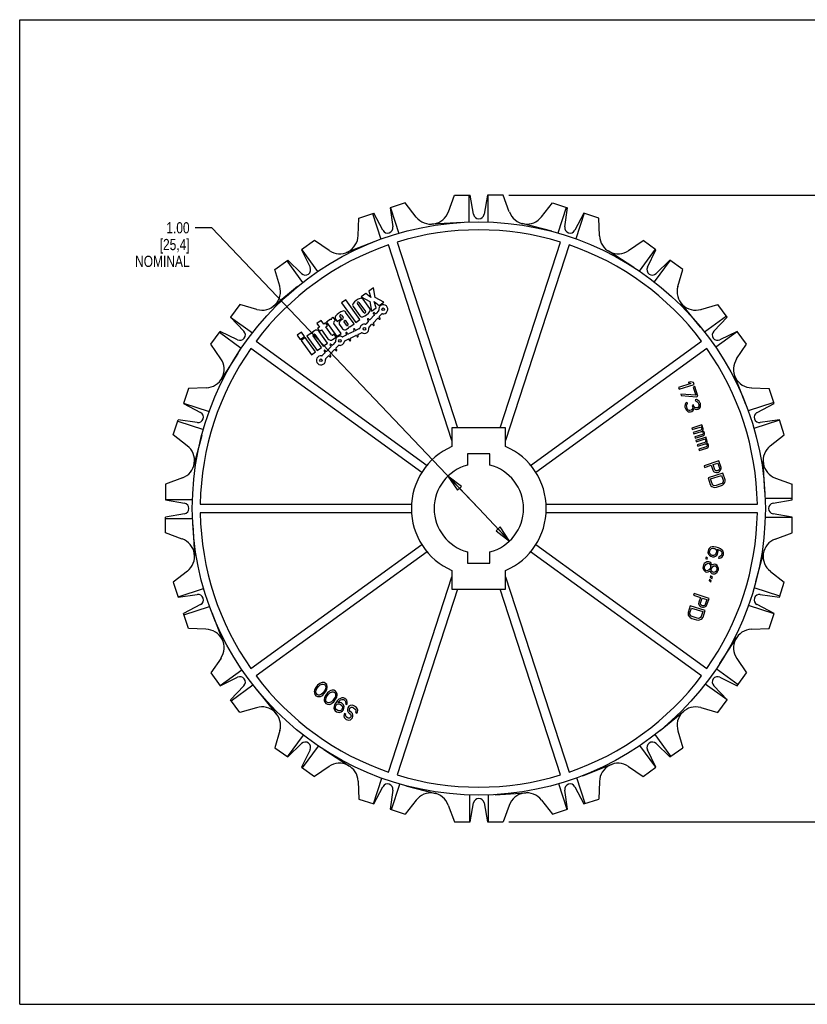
# Model space of a CAD drawing. Header units: inches. Extents: x 0 to 17, y 0 to 11.
# Tile 1 of 2: x 0 to 8.8, y 0 to 11. Entities that reach past the tile are written whole.
import ezdxf

# ---------------------------------------------------------------- set-up
doc = ezdxf.new("R2010")
doc.units = ezdxf.units.IN
doc.header["$LTSCALE"] = 0.935
doc.header["$MEASUREMENT"] = 0
doc.layers.get('0').update_dxf_attribs({"linetype": 'CONTINUOUS'})
doc.layers.add('ALL_FEATURES', color=7, linetype='CONTINUOUS')
doc.layers.add('TEXT', color=7, linetype='CONTINUOUS')
doc.styles.get("Standard").update_dxf_attribs({"font": 'txt', "width": 0.8})
doc.dimstyles.new('DIMSTYLE_1', dxfattribs={"dimtxt": 0.125, "dimasz": 0.1875, "dimexe": 0.18, "dimexo": 0.0625, "dimgap": 0.09, "dimtad": 0, "dimtih": 1, "dimtoh": 1, "dimzin": 4, "dimdsep": 46, "dimtxsty": 'STANDARD', "dimblk": 'CLOSED', "dimblk1": 'CLOSED', "dimblk2": 'CLOSED', "dimcen": 0.09, "dimadec": 0, "dimazin": 0, "dimtp": 0.01, "dimtm": 0.01, "dimtfac": 1, "dimtofl": 0, "dimtmove": 0, "dimatfit": 3, "dimldrblk": 'CLOSED', "dimfxl": 1, "dimtolj": 1, "dimtzin": 4, "dimarcsym": 0})
doc.dimstyles.new('DIMSTYLE_2', dxfattribs={"dimtxt": 0.125, "dimasz": 0.1875, "dimexe": 0.18, "dimexo": 0.0625, "dimgap": 0.09, "dimtad": 0, "dimtih": 1, "dimtoh": 1, "dimzin": 4, "dimdsep": 46, "dimtxsty": 'STANDARD', "dimblk": 'CLOSED', "dimblk1": 'CLOSED', "dimblk2": 'CLOSED', "dimcen": 0.09, "dimadec": 0, "dimazin": 0, "dimtp": 0.01, "dimtm": 0.01, "dimtfac": 1, "dimtofl": 0, "dimtmove": 0, "dimatfit": 3, "dimldrblk": 'CLOSED', "dimfxl": 1, "dimtolj": 1, "dimtzin": 4, "dimarcsym": 0})

# ---------------------------------------------------------------- blocks, each defined once
blk = doc.blocks.new('_CLOSED')
at = {"color": 0, "linetype": 'BYBLOCK'}
for p, q in [((0, 0), (-1, 0.167)), ((-1, 0.167), (-1, -0.167)), ((-1, -0.167), (0, 0)), ((-1, 0), (0, 0))]:
    blk.add_line(p, q, dxfattribs=at)
blk = doc.blocks.new('*D1')
at = {"color": 3, "linetype": 'CONTINUOUS'}
for p, q in [((2.149, 8.675), (1.962, 8.675)), ((5.131, 5.539), (2.149, 8.675)), ((4.786, 5.901), (5.131, 5.539)), ((5.475, 5.176), (5.131, 5.539))]:
    blk.add_line(p, q, dxfattribs=at)
at = {"color": 3, "linetype": 'CONTINUOUS', "xscale": 0.1875, "yscale": 0.1875, "zscale": 0.1875}
for p, rotation in [((4.786, 5.901), 133.5497837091), ((5.475, 5.176), 313.5497837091)]:
    blk.add_blockref('_CLOSED', p, dxfattribs=dict(at, rotation=rotation))
at = {"color": 3, "linetype": 'CONTINUOUS', "insert": (1.899, 8.738), "char_height": 0.125, "width": 0.7, "attachment_point": 3, "line_spacing_factor": 0.9}
blk.add_mtext('1.00{\\Ftxt.shx;\\W1.600000;\\H0.125000; } \\P[25,4]\\PNOMINAL', dxfattribs=at)
blk = doc.blocks.new('*D2')
at = {"color": 3, "linetype": 'CONTINUOUS'}
for p, q in [((5.467, 9.04), (9.697, 9.04)), ((9.572, 9.04), (9.572, 6.348)), ((9.572, 2.038), (9.572, 5.723)), ((5.467, 2.038), (9.697, 2.038))]:
    blk.add_line(p, q, dxfattribs=at)
at = {"color": 3, "linetype": 'CONTINUOUS', "xscale": 0.1875, "yscale": 0.1875, "zscale": 0.1875}
for p, rotation in [((9.572, 9.04), 90), ((9.572, 2.038), 270)]:
    blk.add_blockref('_CLOSED', p, dxfattribs=dict(at, rotation=rotation))
at = {"color": 3, "linetype": 'CONTINUOUS', "insert": (9.422, 6.286), "char_height": 0.125, "width": 0.7, "attachment_point": 2, "line_spacing_factor": 0.9}
blk.add_mtext('7.00\\P[177,9]\\PNOMINAL', dxfattribs=at)

msp = doc.modelspace()

# ---------------------------------------------------------------- linework, layer by layer
at = {"color": 7, "linetype": 'CONTINUOUS'}
for p, q in [((0, 0), (0, 11)), ((0, 11), (17, 11)), ((4.791, 8.855), (4.858, 9.04)), ((4.858, 9.04), (5.034, 9.04)), ((5.021, 9.04), (5.021, 8.739)), ((5.072, 8.827), (5.034, 9.04)), ((5.228, 9.04), (5.19, 8.827)), ((5.404, 9.04), (5.228, 9.04)), ((5.23, 9.04), (5.23, 8.739)), ((5.472, 8.852), (5.404, 9.04)), ((4.309, 8.953), (4.141, 8.898)), ((4.432, 8.795), (4.309, 8.953)), ((5.832, 8.798), (5.953, 8.953)), ((5.953, 8.953), (6.121, 8.898)), ((3.789, 8.784), (3.957, 8.839)), ((3.944, 8.835), (4.037, 8.548)), ((4.059, 8.648), (3.957, 8.839)), ((4.141, 8.898), (4.171, 8.684)), ((4.143, 8.899), (4.236, 8.613)), ((6.108, 8.903), (6.015, 8.616)), ((6.091, 8.684), (6.121, 8.898)), ((6.305, 8.839), (6.203, 8.648)), ((6.307, 8.838), (6.214, 8.552)), ((6.473, 8.784), (6.305, 8.839)), ((3.782, 8.588), (3.789, 8.784)), ((4.949, 8.736), (4.607, 8.716)), ((5.946, 8.636), (5.614, 8.723)), ((6.48, 8.584), (6.473, 8.784)), ((3.294, 8.532), (3.151, 8.428)), ((3.46, 8.42), (3.294, 8.532)), ((3.97, 8.523), (3.651, 8.399)), ((4.831, 6.3), (4.122, 8.484)), ((4.217, 8.514), (4.891, 6.439)), ((5.371, 6.439), (6.045, 8.514)), ((6.14, 8.484), (5.431, 6.3)), ((6.805, 8.422), (6.968, 8.532)), ((7.111, 8.428), (6.968, 8.532)), ((3.151, 8.428), (3.246, 8.234)), ((3.153, 8.429), (3.33, 8.186)), ((6.863, 8.232), (6.575, 8.418)), ((7.1, 8.436), (6.923, 8.192)), ((7.016, 8.234), (7.111, 8.428)), ((2.852, 8.211), (2.995, 8.314)), ((2.984, 8.307), (3.161, 8.063)), ((3.15, 8.164), (2.995, 8.314)), ((7.269, 8.313), (7.092, 8.07)), ((7.267, 8.314), (7.112, 8.164)), ((7.41, 8.211), (7.267, 8.314)), ((2.906, 8.022), (2.852, 8.211)), ((7.355, 8.019), (7.41, 8.211)), ((3.105, 8.018), (2.839, 7.801)), ((2.459, 7.818), (2.355, 7.675)), ((2.651, 7.763), (2.459, 7.818)), ((7.61, 7.565), (7.394, 7.831)), ((7.614, 7.764), (7.803, 7.818)), ((7.907, 7.675), (7.803, 7.818)), ((2.355, 7.675), (2.505, 7.519)), ((2.357, 7.677), (2.6, 7.5)), ((7.899, 7.686), (7.655, 7.509)), ((7.757, 7.519), (7.907, 7.675)), ((2.138, 7.376), (2.242, 7.518)), ((2.234, 7.508), (2.477, 7.331)), ((2.436, 7.424), (2.242, 7.518)), ((8.022, 7.517), (7.779, 7.34)), ((8.02, 7.518), (7.826, 7.424)), ((8.124, 7.376), (8.02, 7.518)), ((2.248, 7.213), (2.138, 7.376)), ((2.642, 7.409), (4.552, 6.021)), ((5.71, 6.021), (7.62, 7.409)), ((8.012, 7.21), (8.124, 7.376)), ((2.438, 7.271), (2.252, 6.982)), ((4.493, 5.94), (2.583, 7.328)), ((7.679, 7.328), (5.769, 5.94)), ((8.115, 6.7), (7.991, 7.019)), ((1.886, 6.88), (1.831, 6.713)), ((2.085, 6.887), (1.886, 6.88)), ((8.18, 6.887), (8.376, 6.88)), ((8.431, 6.713), (8.376, 6.88)), ((1.831, 6.713), (2.022, 6.611)), ((1.832, 6.715), (2.118, 6.622)), ((8.427, 6.725), (8.141, 6.632)), ((8.24, 6.611), (8.431, 6.713)), ((1.717, 6.361), (1.771, 6.529)), ((1.767, 6.516), (2.053, 6.423)), ((1.985, 6.499), (1.771, 6.529)), ((8.491, 6.526), (8.206, 6.434)), ((8.491, 6.529), (8.277, 6.499)), ((8.545, 6.361), (8.491, 6.529)), ((4.831, 6.439), (4.831, 6.23)), ((5.431, 6.439), (4.831, 6.439)), ((5.431, 6.23), (5.431, 6.439)), ((1.871, 6.24), (1.717, 6.361)), ((2.034, 6.354), (1.947, 6.022)), ((8.388, 6.238), (8.545, 6.361)), ((8.328, 5.721), (8.308, 6.063)), ((1.818, 5.88), (1.63, 5.812)), ((8.448, 5.879), (8.632, 5.812)), ((1.63, 5.812), (1.63, 5.635)), ((8.632, 5.635), (8.632, 5.812)), ((1.63, 5.638), (1.93, 5.638)), ((1.63, 5.635), (1.843, 5.598)), ((8.632, 5.649), (8.331, 5.649)), ((8.419, 5.598), (8.632, 5.635)), ((2.018, 5.589), (4.379, 5.589)), ((5.883, 5.589), (8.244, 5.589)), ((1.843, 5.48), (1.63, 5.442)), ((1.63, 5.266), (1.63, 5.442)), ((1.63, 5.429), (1.931, 5.429)), ((4.379, 5.489), (2.018, 5.489)), ((8.244, 5.489), (5.883, 5.489)), ((8.632, 5.44), (8.332, 5.44)), ((8.632, 5.442), (8.419, 5.48)), ((8.632, 5.266), (8.632, 5.442)), ((1.934, 5.357), (1.953, 5.014)), ((1.814, 5.198), (1.63, 5.266)), ((8.444, 5.197), (8.632, 5.266)), ((2.583, 3.75), (4.493, 5.137)), ((5.769, 5.137), (7.679, 3.75)), ((4.552, 5.056), (2.642, 3.669)), ((7.62, 3.669), (5.71, 5.056)), ((8.228, 4.724), (8.315, 5.055)), ((4.831, 4.847), (4.831, 4.639)), ((5.431, 4.639), (5.431, 4.847)), ((1.874, 4.84), (1.717, 4.717)), ((4.122, 2.594), (4.831, 4.777)), ((5.431, 4.777), (6.14, 2.594)), ((8.391, 4.837), (8.545, 4.717)), ((1.717, 4.717), (1.771, 4.549)), ((1.771, 4.551), (2.056, 4.644)), ((4.891, 4.639), (4.217, 2.563)), ((4.831, 4.639), (5.431, 4.639)), ((6.045, 2.563), (5.371, 4.639)), ((8.495, 4.561), (8.209, 4.654)), ((8.491, 4.549), (8.545, 4.717)), ((1.771, 4.549), (1.985, 4.579)), ((8.277, 4.579), (8.491, 4.549)), ((2.022, 4.466), (1.831, 4.365)), ((1.835, 4.352), (2.121, 4.445)), ((8.43, 4.363), (8.144, 4.456)), ((8.431, 4.365), (8.24, 4.466)), ((1.886, 4.197), (1.831, 4.365)), ((2.147, 4.378), (2.271, 4.058)), ((8.376, 4.197), (8.431, 4.365)), ((2.082, 4.19), (1.886, 4.197)), ((8.177, 4.19), (8.376, 4.197)), ((7.824, 3.807), (8.01, 4.095)), ((2.25, 3.867), (2.138, 3.702)), ((8.014, 3.864), (8.124, 3.702)), ((8.028, 3.57), (7.785, 3.747)), ((2.138, 3.702), (2.242, 3.559)), ((2.24, 3.561), (2.483, 3.738)), ((2.242, 3.559), (2.436, 3.654)), ((7.826, 3.654), (8.02, 3.559)), ((8.02, 3.559), (8.124, 3.702)), ((2.505, 3.558), (2.355, 3.403)), ((2.363, 3.392), (2.607, 3.569)), ((7.905, 3.401), (7.662, 3.577)), ((7.907, 3.403), (7.757, 3.558)), ((2.652, 3.512), (2.868, 3.247)), ((2.459, 3.26), (2.355, 3.403)), ((2.648, 3.314), (2.459, 3.26)), ((7.611, 3.315), (7.803, 3.26)), ((7.803, 3.26), (7.907, 3.403)), ((7.157, 3.059), (7.423, 3.276)), ((2.907, 3.059), (2.852, 2.867)), ((2.993, 2.764), (3.17, 3.008)), ((7.278, 2.771), (7.101, 3.014)), ((7.356, 3.055), (7.41, 2.867)), ((2.852, 2.867), (2.995, 2.763)), ((2.995, 2.763), (3.15, 2.913)), ((3.162, 2.642), (3.339, 2.885)), ((7.109, 2.648), (6.932, 2.891)), ((7.112, 2.913), (7.267, 2.763)), ((7.267, 2.763), (7.41, 2.867)), ((3.246, 2.844), (3.151, 2.649)), ((3.399, 2.845), (3.687, 2.66)), ((7.111, 2.649), (7.016, 2.844)), ((3.151, 2.649), (3.294, 2.546)), ((3.457, 2.655), (3.294, 2.546)), ((6.292, 2.554), (6.611, 2.679)), ((6.802, 2.657), (6.968, 2.546)), ((6.968, 2.546), (7.111, 2.649)), ((3.782, 2.493), (3.789, 2.293)), ((3.955, 2.24), (4.048, 2.525)), ((3.957, 2.239), (4.059, 2.43)), ((4.154, 2.175), (4.247, 2.461)), ((4.316, 2.442), (4.648, 2.355)), ((6.119, 2.178), (6.026, 2.464)), ((6.203, 2.43), (6.305, 2.239)), ((6.318, 2.243), (6.225, 2.529)), ((6.48, 2.489), (6.473, 2.293)), ((4.171, 2.393), (4.141, 2.179)), ((5.032, 2.038), (5.032, 2.338)), ((5.241, 2.038), (5.241, 2.338)), ((5.313, 2.342), (5.655, 2.361)), ((6.121, 2.179), (6.091, 2.393)), ((3.789, 2.293), (3.957, 2.239)), ((4.43, 2.279), (4.309, 2.125)), ((4.789, 2.225), (4.858, 2.038)), ((5.034, 2.038), (5.072, 2.25)), ((5.19, 2.25), (5.228, 2.038)), ((5.471, 2.222), (5.404, 2.038)), ((5.83, 2.282), (5.953, 2.125)), ((6.305, 2.239), (6.473, 2.293)), ((4.141, 2.179), (4.309, 2.125)), ((5.953, 2.125), (6.121, 2.179)), ((4.858, 2.038), (5.034, 2.038)), ((5.228, 2.038), (5.404, 2.038)), ((0, 0), (17, 0))]:
    msp.add_line(p, q, dxfattribs=at)
msp.add_circle((5.131, 5.539), 3.202, dxfattribs=at)
for centre, radius, start, end in [((4.595, 8.923), 0.207, 218, 340.994), ((5.131, 8.837), 0.06, 190, 350), ((5.667, 8.923), 0.207, 200, 322.994), ((3.575, 8.592), 0.207, 236, 358.994), ((4.112, 8.676), 0.06, 208, 8), ((5.131, 5.539), 3.113, 72.9203, 107.0797), ((6.15, 8.676), 0.06, 172, 332), ((6.687, 8.592), 0.207, 182, 304.994), ((5.131, 5.539), 3.113, 108.9203, 143.0797), ((5.131, 5.539), 3.113, 36.9203, 71.0797), ((3.192, 8.207), 0.06, 226, 26), ((7.07, 8.207), 0.06, 154, 314), ((2.708, 7.962), 0.207, 254, 16.994), ((7.554, 7.962), 0.207, 164, 286.994), ((2.462, 7.478), 0.06, 244, 44), ((7.8, 7.478), 0.06, 136, 296), ((5.131, 5.539), 3.113, 144.9203, 179.0797), ((5.131, 5.539), 3.113, 0.9203, 35.0797), ((2.078, 7.094), 0.207, 272, 34.994), ((8.184, 7.094), 0.207, 146, 268.994), ((1.994, 6.558), 0.06, 262, 62), ((8.268, 6.558), 0.06, 118, 278), ((1.747, 6.075), 0.207, 290, 52.994), ((5.131, 5.539), 0.754, 113.4456, 246.5544), ((5.131, 5.539), 0.754, 293.4456, 66.5544), ((8.515, 6.075), 0.207, 128, 250.994), ((1.832, 5.539), 0.06, 280, 80), ((8.43, 5.539), 0.06, 100, 260), ((5.131, 5.539), 3.113, 180.9203, 215.0797), ((5.131, 5.539), 3.113, 324.9203, 359.0797), ((1.747, 5.003), 0.207, 308, 70.994), ((8.515, 5.003), 0.207, 110, 232.994), ((1.994, 4.519), 0.06, 298, 98), ((8.268, 4.519), 0.06, 82, 242), ((2.078, 3.983), 0.207, 326, 88.994), ((8.184, 3.983), 0.207, 92, 214.994), ((2.462, 3.6), 0.06, 316, 116), ((5.131, 5.539), 3.113, 216.9203, 251.0797), ((5.131, 5.539), 3.113, 288.9203, 323.0797), ((7.8, 3.6), 0.06, 64, 224), ((2.708, 3.116), 0.207, 344, 106.994), ((7.554, 3.116), 0.207, 74, 196.994), ((3.192, 2.87), 0.06, 334, 134), ((7.07, 2.87), 0.06, 46, 206), ((3.575, 2.486), 0.207, 2, 124.994), ((6.687, 2.486), 0.207, 56, 178.994), ((5.131, 5.539), 3.113, 252.9203, 287.0797), ((4.112, 2.402), 0.06, 352, 152), ((6.15, 2.402), 0.06, 28, 188), ((4.595, 2.155), 0.207, 20, 142.994), ((5.667, 2.155), 0.207, 38, 160.994), ((5.131, 2.24), 0.06, 10, 170)]:
    msp.add_arc(centre, radius, start, end, dxfattribs=at)
at = {"layer": 'ALL_FEATURES', "color": 7, "linetype": 'CONTINUOUS'}
for p, q in [((5.006, 6.148), (5.006, 6.023)), ((5.256, 6.148), (5.006, 6.148)), ((5.256, 6.023), (5.256, 6.148)), ((5.006, 5.055), (5.006, 4.93)), ((5.256, 4.93), (5.256, 5.055)), ((5.006, 4.93), (5.256, 4.93))]:
    msp.add_line(p, q, dxfattribs=at)
for start, end in [(104.4775, 255.5225), (284.4775, 75.5225)]:
    msp.add_arc((5.131, 5.539), 0.5, start, end, dxfattribs=at)
at = {"layer": 'TEXT', "color": 7, "linetype": 'CONTINUOUS'}
for p, q in [((3.868, 7.941), (3.817, 7.905)), ((3.926, 7.898), (3.868, 7.941)), ((3.953, 8.003), (3.903, 7.967)), ((3.903, 7.967), (3.926, 7.898)), ((3.973, 7.896), (3.953, 8.003)), ((3.645, 7.869), (3.597, 7.835)), ((3.597, 7.835), (3.756, 7.616)), ((3.803, 7.651), (3.645, 7.869)), ((3.847, 7.727), (3.774, 7.828)), ((3.792, 7.841), (3.865, 7.74)), ((3.817, 7.905), (3.914, 7.853)), ((3.912, 7.774), (3.838, 7.876)), ((3.914, 7.853), (3.933, 7.745)), ((3.984, 7.782), (3.96, 7.851)), ((3.96, 7.851), (4.019, 7.807)), ((4.069, 7.844), (3.973, 7.896)), ((4.019, 7.807), (4.069, 7.844)), ((3.738, 7.604), (3.643, 7.734)), ((3.726, 7.794), (3.8, 7.692)), ((3.933, 7.745), (3.984, 7.782)), ((3.954, 7.715), (3.962, 7.708)), ((3.972, 7.718), (3.964, 7.726)), ((4.011, 7.748), (3.982, 7.718)), ((4.019, 7.683), (4.048, 7.713)), ((3.368, 7.641), (3.321, 7.607)), ((3.321, 7.607), (3.351, 7.566)), ((3.398, 7.6), (3.368, 7.641)), ((3.419, 7.615), (3.398, 7.6)), ((3.44, 7.585), (3.419, 7.615)), ((3.475, 7.656), (3.428, 7.621)), ((3.428, 7.621), (3.543, 7.462)), ((3.481, 7.648), (3.475, 7.656)), ((3.504, 7.677), (3.495, 7.67)), ((3.53, 7.642), (3.504, 7.677)), ((3.591, 7.496), (3.512, 7.605)), ((3.521, 7.635), (3.53, 7.642)), ((3.531, 7.653), (3.549, 7.628)), ((3.549, 7.628), (3.596, 7.663)), ((3.575, 7.593), (3.609, 7.546)), ((3.596, 7.663), (3.579, 7.686)), ((3.614, 7.658), (3.581, 7.634)), ((3.597, 7.699), (3.616, 7.672)), ((3.651, 7.587), (3.625, 7.624)), ((3.626, 7.635), (3.637, 7.643)), ((3.637, 7.643), (3.669, 7.599)), ((3.691, 7.569), (3.738, 7.604)), ((3.756, 7.616), (3.803, 7.651)), ((3.896, 7.629), (3.867, 7.599)), ((3.888, 7.647), (3.896, 7.639)), ((3.906, 7.65), (3.898, 7.658)), ((3.904, 7.564), (3.933, 7.594)), ((3.962, 7.698), (3.916, 7.65)), ((3.943, 7.594), (3.951, 7.586)), ((3.953, 7.614), (3.999, 7.662)), ((3.961, 7.597), (3.953, 7.605)), ((4.009, 7.662), (4.017, 7.654)), ((4.027, 7.665), (4.019, 7.673)), ((3.148, 7.509), (3.101, 7.474)), ((3.183, 7.462), (3.148, 7.509)), ((3.256, 7.497), (3.209, 7.463)), ((3.262, 7.488), (3.256, 7.497)), ((3.295, 7.525), (3.277, 7.512)), ((3.279, 7.478), (3.288, 7.484)), ((3.298, 7.482), (3.393, 7.352)), ((3.351, 7.566), (3.33, 7.551)), ((3.33, 7.551), (3.352, 7.521)), ((3.44, 7.387), (3.346, 7.517)), ((3.352, 7.521), (3.372, 7.536)), ((3.372, 7.536), (3.445, 7.436)), ((3.42, 7.57), (3.44, 7.585)), ((3.486, 7.478), (3.42, 7.57)), ((3.513, 7.485), (3.501, 7.476)), ((3.535, 7.455), (3.513, 7.485)), ((3.543, 7.462), (3.591, 7.496)), ((3.647, 7.495), (3.652, 7.485)), ((3.65, 7.539), (3.676, 7.558)), ((3.665, 7.492), (3.66, 7.502)), ((3.667, 7.588), (3.663, 7.585)), ((3.734, 7.518), (3.674, 7.489)), ((3.687, 7.575), (3.691, 7.569)), ((3.732, 7.537), (3.737, 7.527)), ((3.75, 7.533), (3.745, 7.543)), ((3.797, 7.549), (3.759, 7.53)), ((3.782, 7.484), (3.82, 7.503)), ((3.101, 7.474), (3.135, 7.427)), ((3.135, 7.427), (3.183, 7.462)), ((3.191, 7.45), (3.144, 7.415)), ((3.144, 7.415), (3.26, 7.256)), ((3.307, 7.29), (3.191, 7.45)), ((3.209, 7.463), (3.325, 7.303)), ((3.372, 7.337), (3.278, 7.467)), ((3.393, 7.352), (3.44, 7.387)), ((3.488, 7.366), (3.48, 7.374)), ((3.496, 7.428), (3.535, 7.455)), ((3.527, 7.397), (3.498, 7.366)), ((3.648, 7.476), (3.611, 7.458)), ((3.633, 7.412), (3.671, 7.43)), ((3.68, 7.427), (3.685, 7.417)), ((3.698, 7.423), (3.693, 7.433)), ((3.697, 7.443), (3.756, 7.472)), ((3.766, 7.468), (3.77, 7.458)), ((3.784, 7.465), (3.779, 7.475)), ((3.26, 7.256), (3.307, 7.29)), ((3.325, 7.303), (3.372, 7.337)), ((3.412, 7.277), (3.382, 7.247)), ((3.403, 7.295), (3.412, 7.287)), ((3.422, 7.298), (3.414, 7.306)), ((3.478, 7.346), (3.432, 7.298)), ((3.468, 7.263), (3.514, 7.31)), ((3.469, 7.363), (3.477, 7.356)), ((3.524, 7.31), (3.532, 7.303)), ((3.534, 7.331), (3.564, 7.361)), ((3.543, 7.313), (3.534, 7.321)), ((3.419, 7.212), (3.448, 7.242)), ((3.458, 7.242), (3.466, 7.234)), ((3.477, 7.245), (3.469, 7.253)), ((7.502, 6.935), (7.364, 6.891)), ((7.5, 6.955), (7.472, 6.946)), ((7.472, 6.946), (7.502, 6.935)), ((7.531, 6.945), (7.5, 6.955)), ((7.537, 6.926), (7.531, 6.945)), ((7.364, 6.891), (7.37, 6.872)), ((7.37, 6.872), (7.537, 6.926)), ((7.545, 6.902), (7.527, 6.896)), ((7.527, 6.896), (7.556, 6.805)), ((7.58, 6.793), (7.545, 6.902)), ((7.556, 6.805), (7.388, 6.818)), ((7.388, 6.818), (7.394, 6.8)), ((7.394, 6.8), (7.562, 6.787)), ((7.442, 6.711), (7.438, 6.7)), ((7.451, 6.721), (7.442, 6.711)), ((7.46, 6.727), (7.451, 6.721)), ((7.459, 6.707), (7.465, 6.712)), ((7.465, 6.712), (7.46, 6.727)), ((7.565, 6.755), (7.55, 6.753)), ((7.55, 6.753), (7.555, 6.738)), ((7.555, 6.738), (7.567, 6.735)), ((7.562, 6.787), (7.58, 6.793)), ((7.583, 6.747), (7.565, 6.755)), ((7.567, 6.735), (7.578, 6.728)), ((7.578, 6.728), (7.586, 6.714)), ((7.594, 6.737), (7.583, 6.747)), ((7.586, 6.714), (7.59, 6.702)), ((7.605, 6.717), (7.594, 6.737)), ((7.607, 6.711), (7.605, 6.717)), ((7.61, 6.689), (7.607, 6.711)), ((7.438, 6.7), (7.435, 6.685)), ((7.435, 6.685), (7.435, 6.672)), ((7.435, 6.672), (7.443, 6.648)), ((7.443, 6.648), (7.451, 6.637)), ((7.451, 6.637), (7.462, 6.627)), ((7.453, 6.691), (7.454, 6.698)), ((7.454, 6.675), (7.453, 6.691)), ((7.454, 6.698), (7.459, 6.707)), ((7.46, 6.657), (7.454, 6.675)), ((7.468, 6.643), (7.46, 6.657)), ((7.462, 6.627), (7.472, 6.62)), ((7.474, 6.638), (7.468, 6.643)), ((7.472, 6.62), (7.484, 6.618)), ((7.483, 6.634), (7.474, 6.638)), ((7.491, 6.633), (7.483, 6.634)), ((7.484, 6.618), (7.496, 6.618)), ((7.505, 6.638), (7.491, 6.633)), ((7.496, 6.618), (7.51, 6.623)), ((7.517, 6.648), (7.505, 6.638)), ((7.51, 6.623), (7.523, 6.63)), ((7.529, 6.696), (7.515, 6.691)), ((7.515, 6.691), (7.519, 6.679)), ((7.521, 6.66), (7.517, 6.648)), ((7.519, 6.679), (7.521, 6.66)), ((7.523, 6.63), (7.532, 6.64)), ((7.533, 6.684), (7.529, 6.696)), ((7.532, 6.64), (7.534, 6.657)), ((7.546, 6.668), (7.533, 6.684)), ((7.534, 6.657), (7.549, 6.649)), ((7.555, 6.664), (7.546, 6.668)), ((7.549, 6.649), (7.561, 6.646)), ((7.571, 6.663), (7.555, 6.664)), ((7.561, 6.646), (7.576, 6.647)), ((7.579, 6.665), (7.571, 6.663)), ((7.576, 6.647), (7.583, 6.65)), ((7.587, 6.674), (7.579, 6.665)), ((7.583, 6.65), (7.597, 6.657)), ((7.591, 6.686), (7.587, 6.674)), ((7.59, 6.702), (7.591, 6.686)), ((7.597, 6.657), (7.607, 6.674)), ((7.607, 6.674), (7.61, 6.689)), ((7.625, 6.472), (7.512, 6.435)), ((7.512, 6.435), (7.517, 6.42)), ((7.517, 6.42), (7.606, 6.449)), ((7.613, 6.414), (7.528, 6.387)), ((7.528, 6.387), (7.533, 6.372)), ((7.533, 6.372), (7.618, 6.399)), ((7.606, 6.449), (7.615, 6.445)), ((7.619, 6.42), (7.613, 6.414)), ((7.615, 6.445), (7.621, 6.437)), ((7.618, 6.399), (7.626, 6.399)), ((7.622, 6.424), (7.619, 6.42)), ((7.62, 6.454), (7.63, 6.457)), ((7.629, 6.45), (7.62, 6.454)), ((7.621, 6.437), (7.623, 6.431)), ((7.623, 6.431), (7.622, 6.424)), ((7.63, 6.457), (7.625, 6.472)), ((7.626, 6.399), (7.63, 6.397)), ((7.635, 6.442), (7.629, 6.45)), ((7.63, 6.397), (7.636, 6.392)), ((7.631, 6.407), (7.639, 6.42)), ((7.645, 6.401), (7.631, 6.407)), ((7.639, 6.43), (7.635, 6.442)), ((7.636, 6.392), (7.639, 6.383)), ((7.639, 6.383), (7.637, 6.375)), ((7.639, 6.42), (7.639, 6.43)), ((7.651, 6.393), (7.645, 6.401)), ((7.655, 6.381), (7.651, 6.393)), ((7.654, 6.371), (7.655, 6.381)), ((7.629, 6.366), (7.544, 6.338)), ((7.544, 6.338), (7.549, 6.323)), ((7.549, 6.323), (7.634, 6.351)), ((7.67, 6.336), (7.557, 6.299)), ((7.557, 6.299), (7.561, 6.284)), ((7.561, 6.284), (7.65, 6.312)), ((7.657, 6.278), (7.572, 6.25)), ((7.635, 6.371), (7.629, 6.366)), ((7.634, 6.351), (7.649, 6.363)), ((7.637, 6.375), (7.635, 6.371)), ((7.649, 6.363), (7.654, 6.371)), ((7.65, 6.312), (7.659, 6.309)), ((7.663, 6.283), (7.657, 6.278)), ((7.659, 6.309), (7.666, 6.301)), ((7.666, 6.287), (7.663, 6.283)), ((7.664, 6.317), (7.675, 6.321)), ((7.673, 6.313), (7.664, 6.317)), ((7.666, 6.301), (7.668, 6.295)), ((7.668, 6.295), (7.666, 6.287)), ((7.675, 6.321), (7.67, 6.336)), ((7.68, 6.305), (7.673, 6.313)), ((7.675, 6.27), (7.683, 6.283)), ((7.689, 6.265), (7.675, 6.27)), ((7.684, 6.293), (7.68, 6.305)), ((7.683, 6.283), (7.684, 6.293)), ((7.572, 6.25), (7.577, 6.235)), ((7.577, 6.235), (7.662, 6.263)), ((7.673, 6.229), (7.588, 6.202)), ((7.588, 6.202), (7.593, 6.187)), ((7.593, 6.187), (7.678, 6.214)), ((7.662, 6.263), (7.67, 6.262)), ((7.67, 6.262), (7.675, 6.26)), ((7.679, 6.235), (7.673, 6.229)), ((7.675, 6.26), (7.68, 6.255)), ((7.678, 6.214), (7.694, 6.226)), ((7.682, 6.239), (7.679, 6.235)), ((7.68, 6.255), (7.683, 6.246)), ((7.683, 6.246), (7.682, 6.239)), ((7.695, 6.257), (7.689, 6.265)), ((7.694, 6.226), (7.699, 6.234)), ((7.699, 6.245), (7.695, 6.257)), ((7.699, 6.234), (7.699, 6.245)), ((7.815, 6.071), (7.648, 6.017)), ((7.838, 5.998), (7.815, 6.071)), ((7.648, 6.017), (7.654, 5.999)), ((7.654, 5.999), (7.728, 6.023)), ((7.728, 6.023), (7.746, 5.968)), ((7.746, 5.968), (7.755, 5.954)), ((7.75, 6.03), (7.803, 6.047)), ((7.768, 5.972), (7.75, 6.03)), ((7.755, 5.954), (7.769, 5.945)), ((7.775, 5.964), (7.768, 5.972)), ((7.769, 5.945), (7.786, 5.941)), ((7.784, 5.96), (7.775, 5.964)), ((7.796, 5.961), (7.784, 5.96)), ((7.786, 5.941), (7.798, 5.941)), ((7.806, 5.964), (7.796, 5.961)), ((7.798, 5.941), (7.812, 5.946)), ((7.803, 6.047), (7.822, 5.989)), ((7.816, 5.971), (7.806, 5.964)), ((7.812, 5.946), (7.822, 5.952)), ((7.821, 5.979), (7.816, 5.971)), ((7.822, 5.989), (7.821, 5.979)), ((7.822, 5.952), (7.833, 5.966)), ((7.833, 5.966), (7.84, 5.982)), ((7.84, 5.982), (7.838, 5.998)), ((7.859, 5.934), (7.693, 5.88)), ((7.693, 5.88), (7.716, 5.807)), ((7.72, 5.869), (7.844, 5.909)), ((7.737, 5.814), (7.72, 5.869)), ((7.844, 5.909), (7.861, 5.855)), ((7.862, 5.841), (7.858, 5.83)), ((7.883, 5.861), (7.859, 5.934)), ((7.861, 5.855), (7.862, 5.841)), ((7.871, 5.814), (7.881, 5.831)), ((7.881, 5.831), (7.884, 5.845)), ((7.884, 5.845), (7.883, 5.861)), ((7.716, 5.807), (7.725, 5.793)), ((7.725, 5.793), (7.736, 5.784)), ((7.736, 5.784), (7.754, 5.776)), ((7.745, 5.803), (7.737, 5.814)), ((7.755, 5.797), (7.745, 5.803)), ((7.754, 5.776), (7.77, 5.775)), ((7.768, 5.794), (7.755, 5.797)), ((7.783, 5.795), (7.768, 5.794)), ((7.77, 5.775), (7.789, 5.777)), ((7.836, 5.813), (7.783, 5.795)), ((7.789, 5.777), (7.842, 5.795)), ((7.849, 5.82), (7.836, 5.813)), ((7.842, 5.795), (7.858, 5.803)), ((7.858, 5.83), (7.849, 5.82)), ((7.858, 5.803), (7.871, 5.814)), ((7.693, 5.065), (7.692, 5.049)), ((7.698, 5.08), (7.693, 5.065)), ((7.706, 5.094), (7.698, 5.08)), ((7.722, 5.106), (7.706, 5.094)), ((7.71, 5.056), (7.717, 5.077)), ((7.717, 5.077), (7.723, 5.085)), ((7.739, 5.11), (7.722, 5.106)), ((7.723, 5.085), (7.733, 5.092)), ((7.733, 5.092), (7.746, 5.095)), ((7.759, 5.111), (7.739, 5.11)), ((7.746, 5.095), (7.757, 5.094)), ((7.757, 5.094), (7.768, 5.091)), ((7.784, 5.106), (7.759, 5.111)), ((7.768, 5.091), (7.778, 5.084)), ((7.778, 5.084), (7.783, 5.076)), ((7.783, 5.076), (7.787, 5.065)), ((7.809, 5.098), (7.784, 5.106)), ((7.787, 5.065), (7.787, 5.054)), ((7.797, 5.085), (7.804, 5.082)), ((7.805, 5.062), (7.797, 5.085)), ((7.804, 5.082), (7.825, 5.073)), ((7.804, 5.046), (7.805, 5.062)), ((7.833, 5.087), (7.809, 5.098)), ((7.825, 5.073), (7.834, 5.066)), ((7.849, 5.075), (7.833, 5.087)), ((7.834, 5.066), (7.843, 5.057)), ((7.86, 5.061), (7.849, 5.075)), ((7.866, 5.042), (7.86, 5.061)), ((7.67, 4.995), (7.665, 4.98)), ((7.665, 4.98), (7.683, 4.974)), ((7.688, 4.989), (7.67, 4.995)), ((7.683, 4.974), (7.688, 4.989)), ((7.692, 5.049), (7.697, 5.03)), ((7.697, 5.03), (7.708, 5.016)), ((7.708, 5.016), (7.724, 5.005)), ((7.71, 5.046), (7.71, 5.056)), ((7.714, 5.035), (7.71, 5.046)), ((7.723, 5.025), (7.714, 5.035)), ((7.733, 5.019), (7.723, 5.025)), ((7.724, 5.005), (7.742, 4.999)), ((7.743, 5.015), (7.733, 5.019)), ((7.742, 4.999), (7.762, 4.999)), ((7.755, 5.015), (7.743, 5.015)), ((7.764, 5.018), (7.755, 5.015)), ((7.762, 4.999), (7.775, 5.005)), ((7.774, 5.025), (7.764, 5.018)), ((7.78, 5.033), (7.774, 5.025)), ((7.775, 5.005), (7.791, 5.016)), ((7.787, 5.054), (7.78, 5.033)), ((7.791, 5.016), (7.799, 5.03)), ((7.799, 5.03), (7.804, 5.046)), ((7.813, 4.999), (7.808, 4.984)), ((7.808, 4.984), (7.819, 4.984)), ((7.825, 5.002), (7.813, 4.999)), ((7.819, 4.984), (7.836, 4.988)), ((7.835, 5.009), (7.825, 5.002)), ((7.842, 5.017), (7.835, 5.009)), ((7.836, 4.988), (7.852, 5)), ((7.848, 5.035), (7.842, 5.017)), ((7.843, 5.057), (7.847, 5.045)), ((7.847, 5.045), (7.848, 5.035)), ((7.852, 5), (7.86, 5.014)), ((7.86, 5.014), (7.864, 5.026)), ((7.864, 5.026), (7.866, 5.042)), ((7.637, 4.892), (7.635, 4.876)), ((7.635, 4.876), (7.641, 4.857)), ((7.643, 4.91), (7.637, 4.892)), ((7.641, 4.857), (7.649, 4.845)), ((7.651, 4.924), (7.643, 4.91)), ((7.649, 4.845), (7.664, 4.833)), ((7.667, 4.936), (7.651, 4.924)), ((7.655, 4.889), (7.659, 4.901)), ((7.655, 4.876), (7.655, 4.889)), ((7.658, 4.862), (7.655, 4.876)), ((7.669, 4.848), (7.658, 4.862)), ((7.659, 4.901), (7.667, 4.912)), ((7.68, 4.942), (7.667, 4.936)), ((7.667, 4.912), (7.678, 4.922)), ((7.68, 4.844), (7.669, 4.848)), ((7.678, 4.922), (7.695, 4.927)), ((7.7, 4.942), (7.68, 4.942)), ((7.697, 4.849), (7.68, 4.844)), ((7.695, 4.927), (7.706, 4.923)), ((7.708, 4.859), (7.697, 4.849)), ((7.711, 4.939), (7.7, 4.942)), ((7.706, 4.923), (7.717, 4.91)), ((7.716, 4.87), (7.708, 4.859)), ((7.709, 4.838), (7.715, 4.843)), ((7.726, 4.927), (7.711, 4.939)), ((7.715, 4.843), (7.716, 4.836)), ((7.72, 4.882), (7.716, 4.87)), ((7.717, 4.91), (7.72, 4.895)), ((7.72, 4.895), (7.72, 4.882)), ((7.733, 4.911), (7.726, 4.927)), ((7.729, 4.852), (7.73, 4.865)), ((7.736, 4.836), (7.729, 4.852)), ((7.73, 4.865), (7.734, 4.877)), ((7.735, 4.904), (7.733, 4.911)), ((7.734, 4.877), (7.741, 4.888)), ((7.74, 4.909), (7.735, 4.904)), ((7.754, 4.914), (7.74, 4.909)), ((7.741, 4.888), (7.756, 4.897)), ((7.77, 4.916), (7.754, 4.914)), ((7.756, 4.897), (7.768, 4.9)), ((7.768, 4.9), (7.775, 4.897)), ((7.78, 4.912), (7.77, 4.916)), ((7.775, 4.897), (7.784, 4.888)), ((7.786, 4.847), (7.779, 4.836)), ((7.796, 4.901), (7.78, 4.912)), ((7.784, 4.888), (7.791, 4.872)), ((7.79, 4.859), (7.786, 4.847)), ((7.791, 4.872), (7.79, 4.859)), ((7.804, 4.888), (7.796, 4.901)), ((7.796, 4.827), (7.804, 4.841)), ((7.809, 4.869), (7.804, 4.888)), ((7.804, 4.841), (7.808, 4.853)), ((7.808, 4.853), (7.809, 4.869)), ((7.664, 4.833), (7.675, 4.829)), ((7.675, 4.829), (7.695, 4.83)), ((7.695, 4.83), (7.709, 4.838)), ((7.708, 4.751), (7.704, 4.736)), ((7.704, 4.736), (7.724, 4.716)), ((7.729, 4.731), (7.708, 4.751)), ((7.72, 4.788), (7.715, 4.773)), ((7.715, 4.773), (7.736, 4.752)), ((7.716, 4.836), (7.724, 4.823)), ((7.741, 4.768), (7.72, 4.788)), ((7.724, 4.823), (7.736, 4.813)), ((7.724, 4.716), (7.729, 4.731)), ((7.745, 4.827), (7.736, 4.836)), ((7.736, 4.813), (7.747, 4.809)), ((7.736, 4.752), (7.741, 4.768)), ((7.752, 4.824), (7.745, 4.827)), ((7.747, 4.809), (7.767, 4.81)), ((7.764, 4.827), (7.752, 4.824)), ((7.779, 4.836), (7.764, 4.827)), ((7.767, 4.81), (7.78, 4.815)), ((7.78, 4.815), (7.796, 4.827)), ((7.538, 4.589), (7.532, 4.57)), ((7.532, 4.57), (7.607, 4.546)), ((7.705, 4.535), (7.538, 4.589)), ((7.607, 4.546), (7.589, 4.492)), ((7.609, 4.482), (7.628, 4.539)), ((7.628, 4.539), (7.681, 4.522)), ((7.681, 4.522), (7.662, 4.465)), ((7.681, 4.462), (7.705, 4.535)), ((7.494, 4.452), (7.47, 4.379)), ((7.491, 4.372), (7.509, 4.427)), ((7.66, 4.398), (7.494, 4.452)), ((7.509, 4.427), (7.633, 4.387)), ((7.589, 4.492), (7.587, 4.475)), ((7.587, 4.475), (7.594, 4.46)), ((7.594, 4.46), (7.605, 4.446)), ((7.605, 4.446), (7.615, 4.44)), ((7.61, 4.472), (7.609, 4.482)), ((7.615, 4.463), (7.61, 4.472)), ((7.624, 4.457), (7.615, 4.463)), ((7.615, 4.44), (7.629, 4.435)), ((7.635, 4.453), (7.624, 4.457)), ((7.629, 4.435), (7.641, 4.435)), ((7.647, 4.453), (7.635, 4.453)), ((7.641, 4.435), (7.658, 4.439)), ((7.656, 4.457), (7.647, 4.453)), ((7.662, 4.465), (7.656, 4.457)), ((7.658, 4.439), (7.672, 4.448)), ((7.672, 4.448), (7.681, 4.462)), ((7.47, 4.379), (7.469, 4.363)), ((7.469, 4.363), (7.472, 4.349)), ((7.472, 4.349), (7.482, 4.332)), ((7.482, 4.332), (7.494, 4.321)), ((7.491, 4.359), (7.491, 4.372)), ((7.495, 4.348), (7.491, 4.359)), ((7.494, 4.321), (7.511, 4.312)), ((7.504, 4.338), (7.495, 4.348)), ((7.517, 4.331), (7.504, 4.338)), ((7.511, 4.312), (7.564, 4.295)), ((7.57, 4.313), (7.517, 4.331)), ((7.564, 4.295), (7.583, 4.292)), ((7.585, 4.312), (7.57, 4.313)), ((7.583, 4.292), (7.599, 4.294)), ((7.598, 4.314), (7.585, 4.312)), ((7.608, 4.321), (7.598, 4.314)), ((7.599, 4.294), (7.617, 4.301)), ((7.615, 4.332), (7.608, 4.321)), ((7.633, 4.387), (7.615, 4.332)), ((7.617, 4.301), (7.628, 4.311)), ((7.628, 4.311), (7.637, 4.325)), ((7.637, 4.325), (7.66, 4.398)), ((3.3, 3.522), (3.296, 3.511)), ((3.309, 3.538), (3.3, 3.522)), ((3.33, 3.565), (3.309, 3.538)), ((3.313, 3.512), (3.324, 3.532)), ((3.324, 3.532), (3.34, 3.552)), ((3.344, 3.578), (3.33, 3.565)), ((3.34, 3.552), (3.357, 3.568)), ((3.353, 3.584), (3.344, 3.578)), ((3.368, 3.592), (3.353, 3.584)), ((3.357, 3.568), (3.38, 3.578)), ((3.382, 3.595), (3.368, 3.592)), ((3.38, 3.578), (3.393, 3.578)), ((3.401, 3.594), (3.382, 3.595)), ((3.393, 3.578), (3.407, 3.571)), ((3.419, 3.585), (3.401, 3.594)), ((3.417, 3.521), (3.406, 3.501)), ((3.407, 3.571), (3.418, 3.558)), ((3.421, 3.546), (3.417, 3.521)), ((3.418, 3.558), (3.421, 3.546)), ((3.432, 3.571), (3.419, 3.585)), ((3.429, 3.511), (3.434, 3.522)), ((3.437, 3.552), (3.432, 3.571)), ((3.434, 3.522), (3.438, 3.537)), ((3.438, 3.537), (3.437, 3.552)), ((3.296, 3.511), (3.292, 3.495)), ((3.292, 3.495), (3.293, 3.481)), ((3.293, 3.481), (3.298, 3.462)), ((3.298, 3.462), (3.311, 3.447)), ((3.309, 3.487), (3.313, 3.512)), ((3.312, 3.475), (3.309, 3.487)), ((3.311, 3.447), (3.328, 3.439)), ((3.323, 3.462), (3.312, 3.475)), ((3.337, 3.455), (3.323, 3.462)), ((3.328, 3.439), (3.348, 3.438)), ((3.35, 3.455), (3.337, 3.455)), ((3.348, 3.438), (3.362, 3.44)), ((3.373, 3.465), (3.35, 3.455)), ((3.362, 3.44), (3.377, 3.448)), ((3.39, 3.481), (3.373, 3.465)), ((3.377, 3.448), (3.386, 3.455)), ((3.386, 3.455), (3.4, 3.468)), ((3.406, 3.501), (3.39, 3.481)), ((3.4, 3.468), (3.421, 3.494)), ((3.407, 3.425), (3.403, 3.409)), ((3.411, 3.435), (3.407, 3.425)), ((3.42, 3.452), (3.411, 3.435)), ((3.441, 3.478), (3.42, 3.452)), ((3.42, 3.4), (3.424, 3.426)), ((3.421, 3.494), (3.429, 3.511)), ((3.424, 3.426), (3.435, 3.445)), ((3.435, 3.445), (3.451, 3.466)), ((3.455, 3.491), (3.441, 3.478)), ((3.451, 3.466), (3.467, 3.481)), ((3.464, 3.498), (3.455, 3.491)), ((3.478, 3.506), (3.464, 3.498)), ((3.467, 3.481), (3.491, 3.491)), ((3.493, 3.509), (3.478, 3.506)), ((3.491, 3.491), (3.503, 3.491)), ((3.512, 3.508), (3.493, 3.509)), ((3.516, 3.415), (3.5, 3.394)), ((3.503, 3.491), (3.518, 3.484)), ((3.529, 3.499), (3.512, 3.508)), ((3.528, 3.434), (3.516, 3.415)), ((3.518, 3.484), (3.528, 3.471)), ((3.528, 3.471), (3.531, 3.46)), ((3.531, 3.46), (3.528, 3.434)), ((3.542, 3.484), (3.529, 3.499)), ((3.531, 3.408), (3.54, 3.424)), ((3.54, 3.424), (3.544, 3.435)), ((3.548, 3.466), (3.542, 3.484)), ((3.544, 3.435), (3.549, 3.451)), ((3.549, 3.451), (3.548, 3.466)), ((3.584, 3.418), (3.568, 3.408)), ((3.601, 3.424), (3.584, 3.418)), ((3.62, 3.423), (3.601, 3.424)), ((3.635, 3.416), (3.62, 3.423)), ((3.645, 3.409), (3.635, 3.416)), ((3.403, 3.409), (3.403, 3.394)), ((3.403, 3.394), (3.409, 3.376)), ((3.409, 3.376), (3.422, 3.361)), ((3.423, 3.388), (3.42, 3.4)), ((3.422, 3.361), (3.439, 3.352)), ((3.433, 3.376), (3.423, 3.388)), ((3.448, 3.369), (3.433, 3.376)), ((3.439, 3.352), (3.459, 3.351)), ((3.46, 3.369), (3.448, 3.369)), ((3.459, 3.351), (3.473, 3.354)), ((3.484, 3.378), (3.46, 3.369)), ((3.473, 3.354), (3.487, 3.362)), ((3.5, 3.394), (3.484, 3.378)), ((3.487, 3.362), (3.497, 3.369)), ((3.497, 3.369), (3.51, 3.381)), ((3.51, 3.381), (3.531, 3.408)), ((3.513, 3.327), (3.511, 3.31)), ((3.511, 3.31), (3.517, 3.291)), ((3.519, 3.346), (3.513, 3.327)), ((3.533, 3.369), (3.519, 3.346)), ((3.528, 3.316), (3.53, 3.328)), ((3.531, 3.304), (3.528, 3.316)), ((3.53, 3.328), (3.534, 3.339)), ((3.536, 3.295), (3.531, 3.304)), ((3.549, 3.389), (3.533, 3.369)), ((3.534, 3.339), (3.539, 3.345)), ((3.539, 3.345), (3.548, 3.352)), ((3.548, 3.352), (3.56, 3.357)), ((3.568, 3.408), (3.549, 3.389)), ((3.557, 3.373), (3.562, 3.379)), ((3.581, 3.373), (3.557, 3.373)), ((3.56, 3.357), (3.572, 3.357)), ((3.562, 3.379), (3.578, 3.395)), ((3.572, 3.357), (3.582, 3.354)), ((3.578, 3.395), (3.587, 3.402)), ((3.596, 3.367), (3.581, 3.373)), ((3.582, 3.354), (3.6, 3.34)), ((3.587, 3.402), (3.599, 3.407)), ((3.609, 3.357), (3.596, 3.367)), ((3.599, 3.407), (3.611, 3.407)), ((3.6, 3.34), (3.605, 3.331)), ((3.606, 3.307), (3.602, 3.296)), ((3.605, 3.331), (3.608, 3.319)), ((3.608, 3.319), (3.606, 3.307)), ((3.619, 3.344), (3.609, 3.357)), ((3.611, 3.407), (3.621, 3.404)), ((3.617, 3.289), (3.623, 3.308)), ((3.625, 3.325), (3.619, 3.344)), ((3.621, 3.404), (3.636, 3.392)), ((3.623, 3.308), (3.625, 3.325)), ((3.636, 3.392), (3.641, 3.383)), ((3.641, 3.383), (3.644, 3.371)), ((3.644, 3.371), (3.642, 3.359)), ((3.642, 3.359), (3.655, 3.349)), ((3.655, 3.396), (3.645, 3.409)), ((3.661, 3.377), (3.655, 3.396)), ((3.655, 3.349), (3.659, 3.36)), ((3.659, 3.36), (3.661, 3.377)), ((3.669, 3.314), (3.665, 3.299)), ((3.68, 3.329), (3.669, 3.314)), ((3.694, 3.337), (3.68, 3.329)), ((3.684, 3.293), (3.686, 3.306)), ((3.686, 3.306), (3.693, 3.314)), ((3.693, 3.314), (3.705, 3.319)), ((3.714, 3.341), (3.694, 3.337)), ((3.705, 3.319), (3.717, 3.319)), ((3.728, 3.339), (3.714, 3.341)), ((3.717, 3.319), (3.729, 3.314)), ((3.743, 3.332), (3.728, 3.339)), ((3.729, 3.314), (3.749, 3.299)), ((3.763, 3.316), (3.743, 3.332)), ((3.773, 3.303), (3.763, 3.316)), ((3.779, 3.285), (3.773, 3.303)), ((3.517, 3.291), (3.527, 3.278)), ((3.527, 3.278), (3.54, 3.269)), ((3.554, 3.281), (3.536, 3.295)), ((3.54, 3.269), (3.555, 3.262)), ((3.564, 3.278), (3.554, 3.281)), ((3.555, 3.262), (3.574, 3.261)), ((3.576, 3.278), (3.564, 3.278)), ((3.574, 3.261), (3.591, 3.267)), ((3.588, 3.283), (3.576, 3.278)), ((3.597, 3.29), (3.588, 3.283)), ((3.591, 3.267), (3.607, 3.277)), ((3.602, 3.296), (3.597, 3.29)), ((3.607, 3.277), (3.617, 3.289)), ((3.626, 3.239), (3.624, 3.221)), ((3.624, 3.221), (3.628, 3.205)), ((3.63, 3.25), (3.626, 3.239)), ((3.628, 3.205), (3.638, 3.192)), ((3.646, 3.238), (3.63, 3.25)), ((3.638, 3.192), (3.65, 3.182)), ((3.643, 3.23), (3.646, 3.238)), ((3.644, 3.22), (3.643, 3.23)), ((3.649, 3.212), (3.644, 3.22)), ((3.664, 3.2), (3.649, 3.212)), ((3.674, 3.197), (3.664, 3.2)), ((3.665, 3.299), (3.665, 3.279)), ((3.665, 3.279), (3.671, 3.265)), ((3.671, 3.265), (3.681, 3.253)), ((3.686, 3.197), (3.674, 3.197)), ((3.681, 3.253), (3.696, 3.241)), ((3.687, 3.281), (3.684, 3.293)), ((3.696, 3.204), (3.686, 3.197)), ((3.695, 3.27), (3.687, 3.281)), ((3.71, 3.259), (3.695, 3.27)), ((3.696, 3.241), (3.702, 3.232)), ((3.7, 3.21), (3.696, 3.204)), ((3.705, 3.22), (3.7, 3.21)), ((3.702, 3.232), (3.705, 3.22)), ((3.708, 3.189), (3.718, 3.201)), ((3.718, 3.248), (3.71, 3.259)), ((3.723, 3.234), (3.718, 3.248)), ((3.718, 3.201), (3.724, 3.214)), ((3.724, 3.214), (3.723, 3.234)), ((3.749, 3.299), (3.757, 3.288)), ((3.758, 3.273), (3.754, 3.262)), ((3.754, 3.262), (3.769, 3.251)), ((3.757, 3.288), (3.758, 3.273)), ((3.769, 3.251), (3.775, 3.264)), ((3.775, 3.264), (3.779, 3.285)), ((3.65, 3.182), (3.663, 3.177)), ((3.663, 3.177), (3.677, 3.175)), ((3.677, 3.175), (3.697, 3.179)), ((3.697, 3.179), (3.708, 3.189))]:
    msp.add_line(p, q, dxfattribs=at)
for centre in [(4.063, 7.765), (3.852, 7.547), (3.579, 7.413), (3.367, 7.195)]:
    msp.add_circle(centre, 0.0146, dxfattribs=at)
for centre, radius, start, end in [((3.75, 7.812), 0.0292, 143.797, 216.0113), ((3.856, 7.734), 0.161, 108.2082, 143.7944), ((3.783, 7.834), 0.011, 36.1066, 216.0923), ((3.815, 7.859), 0.0292, 35.9835, 108.2188), ((4.063, 7.765), 0.0511, 260.0984, 191.9148), ((3.661, 7.592), 0.161, 108.207, 143.791), ((3.588, 7.693), 0.011, 36.1141, 216.1038), ((3.62, 7.717), 0.0292, 36.0995, 108.2123), ((3.783, 7.834), 0.161, 288.2038, 323.7908), ((3.856, 7.734), 0.011, 216.077, 35.8936), ((3.889, 7.757), 0.0292, 323.793, 36.0165), ((3.959, 7.721), 0.0073, 45.8445, 226.1085), ((3.957, 7.702), 0.00701, 315.961, 46.0986), ((3.977, 7.723), 0.00701, 225.9999, 316), ((4.006, 7.753), 0.00701, 315.9623, 11.9575), ((4.053, 7.708), 0.00701, 79.9474, 135.9837), ((3.516, 7.641), 0.0365, 125.9423, 168.8459), ((3.526, 7.615), 0.0175, 148.6211, 216.0184), ((3.542, 7.605), 0.0365, 126.0152, 148.6231), ((3.555, 7.67), 0.0292, 143.794, 216.0166), ((3.598, 7.61), 0.0292, 126.0026, 216.0165), ((3.608, 7.666), 0.0105, 306.0886, 35.9959), ((3.631, 7.628), 0.00818, 126.0001, 216), ((3.663, 7.595), 0.00818, 305.9466, 36.0683), ((3.824, 7.709), 0.0292, 215.9852, 288.1925), ((3.852, 7.547), 0.0511, 80.0859, 171.9304), ((3.862, 7.604), 0.00701, 259.9771, 316.1177), ((3.893, 7.652), 0.0073, 45.8427, 226.1312), ((3.891, 7.634), 0.00701, 316.0056, 46.0601), ((3.911, 7.655), 0.00701, 226.148, 316.0596), ((3.938, 7.589), 0.00701, 45.9625, 135.8917), ((3.958, 7.61), 0.00701, 136, 226), ((3.956, 7.591), 0.0073, 225.8434, 46.1122), ((4.004, 7.657), 0.00701, 45.9221, 136.0187), ((4.024, 7.678), 0.00701, 136.1084, 226.0781), ((4.022, 7.66), 0.0073, 225.8683, 45.9061), ((3.298, 7.482), 0.0365, 125.9569, 170.4209), ((3.293, 7.478), 0.0073, 36, 126.0001), ((3.316, 7.495), 0.0365, 35.9916, 126.0119), ((3.633, 7.563), 0.0292, 215.9834, 305.9835), ((3.653, 7.499), 0.0073, 26, 206), ((3.645, 7.482), 0.00701, 296, 26), ((3.658, 7.591), 0.00818, 215.9608, 306.0043), ((3.671, 7.495), 0.00701, 206.1325, 295.9315), ((3.658, 7.581), 0.0292, 306.0466, 347.4277), ((3.739, 7.54), 0.0073, 26, 206), ((3.731, 7.524), 0.00701, 296.0405, 26.0628), ((3.756, 7.536), 0.00701, 205.9514, 296.0897), ((3.785, 7.478), 0.00701, 116, 206.0001), ((3.794, 7.555), 0.00701, 295.9922, 351.9128), ((3.823, 7.496), 0.00701, 60.0802, 115.8924), ((3.852, 7.547), 0.0511, 240.0839, 11.9233), ((3.909, 7.559), 0.00701, 136.0639, 191.9194), ((3.284, 7.472), 0.0073, 126.0988, 215.9977), ((3.475, 7.457), 0.0365, 216.0557, 306.0116), ((3.474, 7.369), 0.0073, 46.0957, 225.8795), ((3.495, 7.485), 0.0105, 216.0157, 305.9846), ((3.579, 7.413), 0.0511, 60.082, 191.9271), ((3.522, 7.401), 0.00701, 315.9364, 11.8888), ((3.579, 7.413), 0.0511, 260.1231, 351.9128), ((3.608, 7.464), 0.00701, 240.0767, 296), ((3.636, 7.405), 0.00701, 116.0277, 171.9429), ((3.674, 7.424), 0.00701, 26.158, 115.9575), ((3.692, 7.42), 0.0073, 205.853, 26.147), ((3.7, 7.436), 0.00701, 116.0707, 206.0489), ((3.759, 7.465), 0.00701, 26, 116.0002), ((3.777, 7.462), 0.0073, 206, 25.9999), ((3.409, 7.3), 0.0073, 45.8899, 225.9265), ((3.407, 7.282), 0.00701, 315.9191, 46.0794), ((3.427, 7.303), 0.00701, 225.9442, 315.8916), ((3.473, 7.258), 0.00701, 135.9999, 226), ((3.473, 7.351), 0.00701, 315.9612, 46.0582), ((3.492, 7.371), 0.00701, 226, 316.0001), ((3.519, 7.305), 0.00701, 46.1469, 136.019), ((3.539, 7.326), 0.00701, 136, 226.0002), ((3.537, 7.308), 0.0073, 226.1211, 46.1567), ((3.569, 7.356), 0.00701, 80.0767, 136), ((3.367, 7.195), 0.0511, 80.0717, 11.9177), ((3.377, 7.252), 0.00701, 260.1028, 315.9502), ((3.424, 7.207), 0.00701, 136, 191.9234), ((3.454, 7.237), 0.00701, 46.148, 135.9566), ((3.472, 7.24), 0.0073, 225.8899, 45.9284)]:
    msp.add_arc(centre, radius, start, end, dxfattribs=at)

# ---------------------------------------------------------------- dimensions: what is measured, and where the dimension line sits
at = {"color": 3, "linetype": 'CONTINUOUS'}
dim = msp.add_linear_dim(base=(9.572, 2.038), p1=(5.467, 9.04), p2=(5.467, 2.038), angle=270, text='<>\\PNOMINAL', dimstyle='DIMSTYLE_1', dxfattribs=at)
dim.commit()
dim.dimension.update_dxf_attribs({"geometry": '*D2', "text_midpoint": (9.372, 6.036), "dimtype": 160})
dim = msp.add_diameter_dim_2p(p1=(4.786, 5.901), p2=(5.475, 5.176), text='<> \\PNOMINAL', dimstyle='DIMSTYLE_2', dxfattribs=at)
dim.commit()
dim.dimension.update_dxf_attribs({"geometry": '*D1', "text_midpoint": (1.099, 8.488), "dimtype": 163})

doc.saveas('drawing.dxf')
